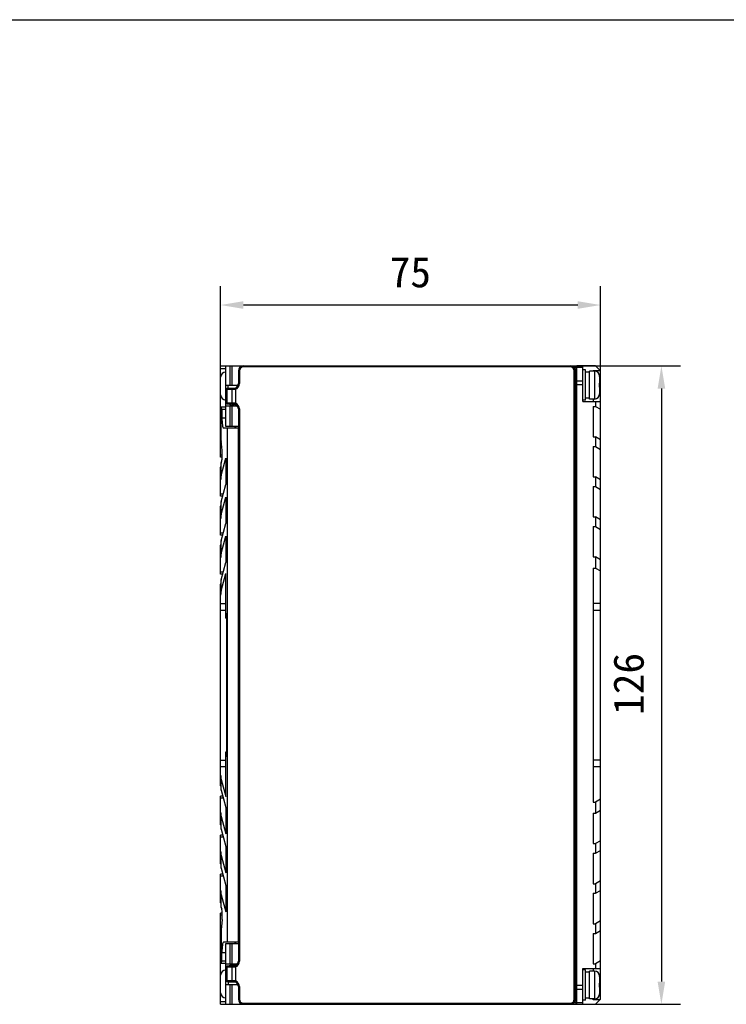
# Model space of a CAD drawing. Header units: millimetres. Extents: x 0 to 420, y 0 to 297.
# Tile 7 of 18: x 117 to 210, y 167 to 297. Entities that reach past the tile are written whole.
import ezdxf

# ---------------------------------------------------------------- set-up
doc = ezdxf.new("R2010")
doc.units = ezdxf.units.MM
doc.header["$LTSCALE"] = 23.1
doc.header["$PDMODE"] = 3
doc.header["$PDSIZE"] = 8
doc.layers.get('0').update_dxf_attribs({"linetype": 'CONTINUOUS'})
doc.layers.get('Defpoints').update_dxf_attribs({"linetype": 'CONTINUOUS'})
doc.layers.add('_000-X55_ASM_18_1', color=7, linetype='CONTINUOUS')
doc.styles.get("Standard").update_dxf_attribs({"font": 'simfang.ttf'})
doc.dimstyles.new('DIMSTYLE_2', dxfattribs={"dimtxt": 4, "dimasz": 3, "dimexe": 2.5, "dimexo": 0.5, "dimgap": 1, "dimtad": 1, "dimlfac": 1.5, "dimdsep": 46, "dimtxsty": 'STANDARD', "dimblk": '_FILLED', "dimblk1": '_FILLED', "dimblk2": '_FILLED', "dimcen": 0.09, "dimclrt": 256, "dimazin": 2, "dimtp": 0.3, "dimtm": 0.3, "dimtfac": 1, "dimtofl": 0, "dimtmove": 0, "dimatfit": 3, "dimldrblk": '_FILLED', "dimfxl": 1, "dimtolj": 1, "dimarcsym": 0})
doc.dimstyles.new('DIMSTYLE_5', dxfattribs={"dimtxt": 4, "dimasz": 3, "dimexe": 2.5, "dimexo": 0.5, "dimgap": 1, "dimtad": 1, "dimlfac": 1.5, "dimdsep": 46, "dimtxsty": 'STANDARD', "dimblk": '_FILLED', "dimblk1": '_FILLED', "dimblk2": '_FILLED', "dimcen": 0.09, "dimclrt": 256, "dimazin": 2, "dimtp": 0.5, "dimtm": 0.5, "dimtfac": 1, "dimtofl": 0, "dimtmove": 0, "dimatfit": 3, "dimldrblk": '_FILLED', "dimfxl": 1, "dimtolj": 1, "dimarcsym": 0})

# ---------------------------------------------------------------- blocks, each defined once
blk = doc.blocks.new('_FILLED')
at = {"color": 0, "linetype": 'ByBlock'}
blk.add_solid([(0, 0), (-1, 0.167), (-1, -0.167)], dxfattribs=at)
blk = doc.blocks.new('*D6')
at = {"layer": '_000-X55_ASM_18_1', "color": 0, "lineweight": -2}
for p, q in [((143.46, 246.56), (143.46, 261.96)), ((193.46, 246.24), (193.46, 261.96)), ((190.46, 259.46), (146.46, 259.46))]:
    blk.add_line(p, q, dxfattribs=at)
at = {"layer": 'Defpoints', "color": 0}
for p in [(143.46, 259.46), (143.46, 246.06), (193.46, 245.74)]:
    blk.add_point(p, dxfattribs=at)
at = {"layer": '_000-X55_ASM_18_1', "color": 0, "linetype": 'ByBlock', "lineweight": -2, "xscale": 3, "yscale": 3, "zscale": 3, "rotation": 180}
blk.add_blockref('_FILLED', (143.46, 259.46), dxfattribs=at)
at = {"layer": '_000-X55_ASM_18_1', "color": 0, "linetype": 'ByBlock', "lineweight": -2, "xscale": 3, "yscale": 3, "zscale": 3}
blk.add_blockref('_FILLED', (193.46, 259.46), dxfattribs=at)
at = {"layer": '_000-X55_ASM_18_1', "insert": (168.42, 265.79), "char_height": 4, "attachment_point": 2, "line_spacing_factor": 0.9}
blk.add_mtext('\\A1;75', dxfattribs=at)
blk = doc.blocks.new('*D7')
at = {"layer": '_000-X55_ASM_18_1', "color": 0, "lineweight": -2}
for p, q in [((189.96, 251.46), (203.96, 251.46)), ((201.46, 248.46), (201.46, 170.46)), ((189.96, 167.46), (203.96, 167.46))]:
    blk.add_line(p, q, dxfattribs=at)
at = {"layer": 'Defpoints', "color": 0}
for p in [(189.46, 251.46), (189.46, 167.46), (201.46, 167.46)]:
    blk.add_point(p, dxfattribs=at)
at = {"layer": '_000-X55_ASM_18_1', "color": 0, "linetype": 'ByBlock', "lineweight": -2, "xscale": 3, "yscale": 3, "zscale": 3}
for p, rotation in [((201.46, 251.46), 89.99999999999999), ((201.46, 167.46), 270)]:
    blk.add_blockref('_FILLED', p, dxfattribs=dict(at, rotation=rotation))
at = {"layer": '_000-X55_ASM_18_1', "insert": (195.13, 209.61), "char_height": 4, "attachment_point": 2, "rotation": 90, "line_spacing_factor": 0.9}
blk.add_mtext('\\A1;126', dxfattribs=at)

msp = doc.modelspace()

# ---------------------------------------------------------------- linework, layer by layer
at = {"layer": '_000-X55_ASM_18_1'}
for p, q in [((0, 297), (420, 297)), ((143.4605, 247.6263), (143.4605, 251.4596)), ((143.4605, 251.4596), (190.1938, 251.4596)), ((144.1271, 243.4596), (144.1271, 251.4596)), ((144.7129, 248.8596), (144.7129, 251.4596)), ((144.9414, 251.4596), (144.9414, 248.8596)), ((146.3556, 251.4596), (146.3556, 251.4512)), ((146.4605, 251.3263), (146.4605, 251.4596)), ((189.4605, 251.3263), (146.4605, 251.3263)), ((189.4605, 251.3263), (189.4605, 251.4596)), ((190.1938, 251.4596), (190.1938, 167.4596)), ((190.3271, 167.4596), (190.3271, 251.4596)), ((192.7938, 251.4596), (190.3271, 251.4596)), ((191.1271, 246.7597), (191.1271, 251.4596)), ((192.7938, 251.4596), (193.4605, 250.793)), ((143.4605, 251.1263), (144.1271, 251.1263)), ((145.7938, 250.793), (145.7938, 249.1263)), ((145.9271, 250.793), (145.7938, 250.793)), ((145.9271, 250.793), (145.9271, 249.1263)), ((189.9319, 251.2644), (190.1938, 251.2644)), ((189.9938, 168.1263), (189.9938, 250.793)), ((189.9938, 250.793), (190.1271, 250.793)), ((190.1271, 168.1263), (190.1271, 250.793)), ((190.1938, 250.9263), (190.3271, 250.9263)), ((190.1938, 250.731), (190.3271, 250.731)), ((190.3271, 251.2644), (191.1271, 251.2644)), ((191.4605, 250.9263), (191.1271, 250.9263)), ((191.4605, 246.9282), (191.4605, 250.9244)), ((191.9938, 247.093), (191.9938, 250.7596)), ((192.6605, 250.7596), (191.9938, 250.7596)), ((192.4605, 250.7596), (192.4605, 250.8597)), ((192.4605, 250.8597), (193.3937, 250.8597)), ((192.6605, 250.7596), (192.6605, 247.093)), ((193.3272, 250.093), (193.3265, 250.0929)), ((193.3271, 250.0621), (193.3271, 249.193)), ((193.4605, 168.1263), (193.4605, 250.793)), ((145.738, 248.8596), (144.1271, 248.8596)), ((144.4605, 248.5263), (144.4605, 248.8596)), ((145.9271, 249.1263), (145.7938, 249.1263)), ((190.1938, 249.4549), (190.1271, 249.4549)), ((190.1271, 248.9835), (190.1938, 248.9835)), ((190.1938, 249.234), (190.3271, 249.234)), ((190.1938, 248.7626), (190.3271, 248.7626)), ((191.1271, 249.4549), (190.3271, 249.4549)), ((190.3271, 248.9835), (191.1271, 248.9835)), ((193.3265, 249.193), (193.3271, 249.193)), ((143.4605, 241.5957), (143.4605, 247.5841)), ((144.1271, 248.3263), (144.2605, 248.4596)), ((145.0581, 248.3263), (144.1271, 248.3263)), ((145.1271, 248.4596), (144.2605, 248.4596)), ((144.3224, 248.3263), (144.4167, 248.4596)), ((144.3224, 246.593), (144.3224, 248.3263)), ((144.4605, 248.5263), (145.4176, 248.5263)), ((144.9319, 248.3263), (145.0262, 248.4596)), ((144.9319, 248.3263), (144.9319, 246.593)), ((145.0581, 248.3263), (145.1271, 248.4596)), ((145.4033, 248.3755), (145.3573, 248.5006)), ((145.4033, 248.3755), (145.4033, 246.5438)), ((193.3271, 248.6596), (193.3265, 248.6596)), ((193.3265, 247.7598), (193.3272, 247.7596)), ((193.3271, 248.6596), (193.3271, 247.7905)), ((144.1271, 246.593), (144.2605, 246.4596)), ((144.1271, 246.593), (145.0581, 246.593)), ((144.1271, 246.193), (145.6603, 246.193)), ((144.2605, 246.4596), (145.1271, 246.4596)), ((144.3224, 246.593), (144.4167, 246.4596)), ((144.7129, 243.4596), (144.7129, 246.193)), ((144.9319, 246.593), (145.0262, 246.4596)), ((144.9414, 246.193), (144.9414, 243.4596)), ((145.0581, 246.593), (145.1271, 246.4596)), ((145.4033, 246.5438), (145.3573, 246.4187)), ((145.4605, 246.3701), (145.4605, 246.193)), ((191.4605, 246.9263), (191.1271, 246.9263)), ((191.1271, 246.7597), (193.4605, 246.7597)), ((191.9938, 247.2096), (191.4605, 247.2096)), ((192.6605, 247.093), (191.9938, 247.093)), ((192.4605, 247.093), (192.4605, 246.7597)), ((192.7938, 246.7597), (192.7938, 246.1228)), ((143.4605, 246.0596), (144.1271, 246.0596)), ((143.5351, 241.4871), (143.5351, 246.0596)), ((143.6265, 245.7263), (143.5762, 246.0596)), ((143.6265, 245.7263), (143.6265, 244.6263)), ((144.1271, 245.7263), (143.6265, 245.7263)), ((145.7938, 245.793), (145.7938, 173.1263)), ((145.9271, 245.793), (145.7938, 245.793)), ((145.9271, 245.793), (145.9271, 173.1263)), ((192.4605, 246.1228), (192.4605, 242.1228)), ((192.4605, 246.1228), (192.7938, 246.1228)), ((192.7938, 246.1228), (193.4605, 245.7379)), ((143.6265, 244.6263), (144.1271, 244.6263)), ((143.8278, 243.293), (145.7938, 243.293)), ((145.7938, 243.4596), (144.1271, 243.4596)), ((144.3217, 243.293), (144.3217, 175.6263)), ((145.3271, 243.4596), (145.3271, 243.293)), ((145.4605, 243.293), (145.4605, 243.4596)), ((145.7649, 243.293), (145.7649, 175.6263)), ((143.4605, 239.4596), (143.4605, 241.543)), ((143.4605, 241.543), (143.5227, 241.543)), ((143.653, 240.309), (143.5774, 241.177)), ((192.4605, 242.1228), (192.7938, 242.1228)), ((192.7938, 242.1228), (192.7938, 240.8561)), ((193.4605, 241.7379), (192.7938, 242.1228)), ((143.6727, 239.7276), (143.4605, 239.7276)), ((192.4605, 240.8561), (192.4605, 236.8561)), ((192.4605, 240.8561), (192.7938, 240.8561)), ((192.7938, 240.8561), (193.4605, 240.4712)), ((143.6637, 239.4596), (143.4605, 239.4596)), ((143.5351, 237.0368), (144.1271, 239.3011)), ((143.5351, 238.7035), (143.5978, 238.943)), ((143.5351, 237.0368), (143.5351, 238.7035)), ((144.1271, 239.3011), (144.1271, 235.8345)), ((143.4605, 234.3263), (143.4605, 238.129)), ((143.5351, 233.5701), (144.1271, 235.8345)), ((192.4605, 236.8561), (192.7938, 236.8561)), ((192.7938, 236.8561), (192.7938, 235.5895)), ((193.4605, 236.4712), (192.7938, 236.8561)), ((143.8029, 234.5943), (143.4605, 234.5943)), ((192.4605, 235.5895), (192.4605, 231.5895)), ((192.4605, 235.5895), (192.7938, 235.5895)), ((192.7938, 235.5895), (193.4605, 235.2046)), ((143.7328, 234.3263), (143.4605, 234.3263)), ((143.5351, 231.9035), (144.1271, 234.1678)), ((143.5351, 231.9035), (143.5351, 233.5701)), ((144.1271, 234.1678), (144.1271, 230.7011)), ((143.4605, 229.193), (143.4605, 232.9957)), ((143.5351, 228.4368), (144.1271, 230.7011)), ((192.4605, 231.5895), (192.7938, 231.5895)), ((192.7938, 231.5895), (192.7938, 230.3228)), ((193.4605, 231.2046), (192.7938, 231.5895)), ((143.8029, 229.4609), (143.4605, 229.4609)), ((192.4605, 230.3228), (192.4605, 226.3228)), ((192.4605, 230.3228), (192.7938, 230.3228)), ((192.7938, 230.3228), (193.4605, 229.9379)), ((143.7328, 229.193), (143.4605, 229.193)), ((143.5351, 226.7701), (144.1271, 229.0345)), ((143.5351, 226.7701), (143.5351, 228.4368)), ((144.1271, 229.0345), (144.1271, 225.5678)), ((143.4605, 224.0596), (143.4605, 227.8623)), ((143.5351, 223.3035), (144.1271, 225.5678)), ((192.4605, 226.3228), (192.7938, 226.3228)), ((192.7938, 226.3228), (192.7938, 224.8602)), ((193.4605, 225.9379), (192.7938, 226.3228)), ((143.8029, 224.3276), (143.4605, 224.3276)), ((143.5351, 221.8744), (144.1271, 224.1386)), ((144.1271, 218.2597), (144.1271, 224.1386)), ((192.4605, 224.8602), (192.4605, 194.059)), ((192.4605, 224.8602), (192.7938, 224.8602)), ((192.7938, 224.8602), (193.4605, 224.4753)), ((143.7328, 224.0596), (143.4605, 224.0596)), ((143.5351, 221.8744), (143.5351, 223.3035)), ((143.4605, 196.1903), (143.4605, 222.729)), ((143.4605, 220.184), (144.1271, 220.184)), ((143.4605, 219.3179), (144.1271, 219.3179)), ((144.1649, 218.9263), (144.1271, 218.9263)), ((193.4605, 220.1839), (192.4605, 220.1839)), ((192.4605, 219.3179), (193.4605, 219.3179)), ((144.1271, 218.2597), (144.2655, 218.2597)), ((144.2655, 200.6597), (144.2655, 218.2597)), ((143.4605, 199.6014), (144.1271, 199.6014)), ((144.1271, 194.7807), (144.1271, 200.6597)), ((144.1271, 200.6597), (144.2655, 200.6597)), ((144.1649, 199.993), (144.1271, 199.993)), ((193.4605, 199.6013), (192.4605, 199.6013)), ((143.4605, 198.7353), (144.1271, 198.7353)), ((192.4605, 198.7353), (193.4605, 198.7353)), ((143.5351, 195.6158), (143.5351, 197.0449)), ((143.5351, 197.0449), (144.1271, 194.7807)), ((143.5351, 195.6158), (144.1271, 193.3515)), ((143.4605, 191.057), (143.4605, 194.8596)), ((143.7328, 194.8596), (143.4605, 194.8596)), ((143.8029, 194.5917), (143.4605, 194.5917)), ((193.4605, 194.4439), (192.7938, 194.059)), ((144.1271, 193.3515), (144.1271, 189.8848)), ((192.4605, 194.059), (192.7938, 194.059)), ((192.7938, 194.059), (192.7938, 192.5964)), ((143.5351, 192.1492), (144.1271, 189.8848)), ((143.5351, 190.4825), (143.5351, 192.1492)), ((192.4605, 192.5964), (192.7938, 192.5964)), ((192.4605, 192.5964), (192.4605, 188.5965)), ((192.7938, 192.5964), (193.4605, 192.9813)), ((143.5351, 190.4825), (144.1271, 188.2181)), ((143.4605, 185.9236), (143.4605, 189.7263)), ((143.7328, 189.7263), (143.4605, 189.7263)), ((143.8029, 189.4584), (143.4605, 189.4584)), ((144.1271, 188.2181), (144.1271, 184.7515)), ((192.4605, 188.5965), (192.7938, 188.5965)), ((193.4605, 188.9814), (192.7938, 188.5965)), ((192.7938, 188.5965), (192.7938, 187.3298)), ((143.5351, 187.0158), (144.1271, 184.7515)), ((143.5351, 185.3492), (143.5351, 187.0158)), ((192.4605, 187.3298), (192.7938, 187.3298)), ((192.4605, 187.3298), (192.4605, 183.3298)), ((192.7938, 187.3298), (193.4605, 187.7147)), ((143.5351, 185.3492), (144.1271, 183.0848)), ((143.4605, 180.7903), (143.4605, 184.593)), ((143.7328, 184.593), (143.4605, 184.593)), ((143.8029, 184.325), (143.4605, 184.325)), ((144.1271, 183.0848), (144.1271, 179.6181)), ((192.4605, 183.3298), (192.7938, 183.3298)), ((193.4605, 183.7147), (192.7938, 183.3298)), ((192.7938, 183.3298), (192.7938, 182.0631)), ((143.5351, 181.8825), (144.1271, 179.6181)), ((143.5351, 180.2158), (143.5351, 181.8825)), ((192.4605, 182.0631), (192.7938, 182.0631)), ((192.4605, 182.0631), (192.4605, 178.0631)), ((192.7938, 182.0631), (193.4605, 182.448)), ((143.5351, 180.2158), (143.5978, 179.9763)), ((143.4605, 171.3352), (143.4605, 179.4596)), ((143.6637, 179.4596), (143.4605, 179.4596)), ((143.6727, 179.1917), (143.4605, 179.1917)), ((143.653, 178.6103), (143.5351, 177.2578)), ((192.4605, 178.0631), (192.7938, 178.0631)), ((193.4605, 178.448), (192.7938, 178.0631)), ((192.7938, 178.0631), (192.7938, 176.7965)), ((143.5227, 177.3763), (143.4605, 177.3763)), ((143.5351, 177.2578), (143.5351, 172.8596)), ((192.4605, 176.7965), (192.7938, 176.7965)), ((192.4605, 176.7965), (192.4605, 172.7965)), ((192.7938, 176.7965), (193.4605, 177.1814)), ((145.7938, 175.6263), (143.8278, 175.6263)), ((144.1271, 167.4596), (144.1271, 175.4596)), ((144.1271, 175.4596), (145.7938, 175.4596)), ((144.7129, 172.7263), (144.7129, 175.4596)), ((144.9414, 175.4596), (144.9414, 172.7263)), ((145.3271, 175.6263), (145.3271, 175.4596)), ((145.4605, 175.4596), (145.4605, 175.6263)), ((143.6265, 173.193), (143.6265, 174.293)), ((143.6265, 174.293), (144.1271, 174.293)), ((143.4605, 172.8596), (144.1271, 172.8596)), ((143.5762, 172.8596), (143.6265, 173.193)), ((143.6265, 173.193), (144.1271, 173.193)), ((145.6603, 172.7263), (144.1271, 172.7263)), ((144.1271, 172.3263), (144.2605, 172.4596)), ((145.0581, 172.3263), (144.1271, 172.3263)), ((145.1271, 172.4596), (144.2605, 172.4596)), ((144.3224, 172.3263), (144.4167, 172.4596)), ((144.3224, 170.593), (144.3224, 172.3263)), ((144.9319, 172.3263), (145.0262, 172.4596)), ((144.9319, 172.3263), (144.9319, 170.593)), ((145.0581, 172.3263), (145.1271, 172.4596)), ((145.4033, 172.3755), (145.3573, 172.5006)), ((145.4033, 172.3755), (145.4033, 170.5438)), ((145.4605, 172.5491), (145.4605, 172.7263)), ((145.9271, 173.1263), (145.7938, 173.1263)), ((192.4605, 172.7965), (192.7938, 172.7965)), ((193.4605, 173.1814), (192.7938, 172.7965)), ((192.7938, 172.7965), (192.7938, 172.1596)), ((143.4605, 167.4596), (143.4605, 171.293)), ((191.1271, 172.1596), (193.4605, 172.1596)), ((191.1271, 167.4596), (191.1271, 172.1596)), ((191.4605, 171.993), (191.1271, 171.993)), ((191.4605, 167.9948), (191.4605, 171.9911)), ((192.6605, 171.8263), (191.9938, 171.8263)), ((191.9938, 168.1596), (191.9938, 171.8263)), ((192.4605, 172.1596), (192.4605, 171.8263)), ((192.6605, 171.8263), (192.6605, 168.1596)), ((193.3272, 171.1597), (193.3265, 171.1595)), ((193.3271, 171.1288), (193.3271, 170.2596)), ((144.1271, 170.593), (144.2605, 170.4596)), ((144.1271, 170.593), (145.0581, 170.593)), ((144.1271, 170.0596), (145.738, 170.0596)), ((144.2605, 170.4596), (145.1271, 170.4596)), ((144.3224, 170.593), (144.4167, 170.4596)), ((144.4605, 170.393), (144.4605, 170.0596)), ((145.4176, 170.393), (144.4605, 170.393)), ((144.7129, 167.4596), (144.7129, 170.0596)), ((144.9319, 170.593), (145.0262, 170.4596)), ((144.9414, 170.0596), (144.9414, 167.4596)), ((145.0581, 170.593), (145.1271, 170.4596)), ((145.4033, 170.5438), (145.3573, 170.4187)), ((145.7938, 169.793), (145.7938, 168.1263)), ((145.9271, 169.793), (145.7938, 169.793)), ((145.9271, 169.793), (145.9271, 168.1263)), ((190.1938, 169.9358), (190.1271, 169.9358)), ((190.1938, 170.1567), (190.3271, 170.1567)), ((191.1271, 169.9358), (190.3271, 169.9358)), ((193.3265, 170.2596), (193.3271, 170.2596)), ((193.3271, 169.7263), (193.3265, 169.7263)), ((193.3271, 169.7263), (193.3271, 168.8572)), ((190.1271, 169.4644), (190.1938, 169.4644)), ((190.1938, 169.6853), (190.3271, 169.6853)), ((190.3271, 169.4644), (191.1271, 169.4644)), ((193.3265, 168.8264), (193.3272, 168.8263)), ((144.1271, 167.793), (143.4605, 167.793)), ((143.4605, 167.4596), (190.1938, 167.4596)), ((145.9271, 168.1263), (145.7938, 168.1263)), ((146.3556, 167.4681), (146.3556, 167.4596)), ((146.4605, 167.593), (189.4605, 167.593)), ((146.4605, 167.593), (146.4605, 167.4596)), ((189.4605, 167.593), (189.4605, 167.4596)), ((190.1938, 167.6549), (189.9319, 167.6549)), ((189.9938, 168.1263), (190.1271, 168.1263)), ((190.1938, 168.1882), (190.3271, 168.1882)), ((190.1938, 167.993), (190.3271, 167.993)), ((191.1271, 167.6549), (190.3271, 167.6549)), ((190.3271, 167.4596), (192.7938, 167.4596)), ((191.4605, 167.993), (191.1271, 167.993)), ((191.9938, 168.2763), (191.4605, 168.2763)), ((192.6605, 168.1596), (191.9938, 168.1596)), ((192.4605, 168.0596), (192.4605, 168.1596)), ((193.3937, 168.0596), (192.4605, 168.0596)), ((193.4605, 168.1263), (192.7938, 167.4596))]:
    msp.add_line(p, q, dxfattribs=at)
for centre, radius, start, end in [((146.4605, 250.793), 0.6667, 90, 180), ((146.4605, 250.793), 0.5333, 90, 180), ((189.4605, 250.793), 0.6667, 0, 90), ((189.4605, 250.793), 0.5333, 0, 90), ((144.1271, 249.9596), 0.6667, 90, 180), ((192.6605, 250.093), 0.6667, 0, 90), ((192.6251, 250.0621), 0.702, 359.999276, 2.511062), ((145.1271, 249.1263), 0.6667, 270, 360), ((145.1271, 249.1263), 0.8, 290.19266, 360), ((144.1271, 247.6263), 0.6667, 180, 270), ((145.1271, 248.193), 0.6667, 149.955197, 156.419792), ((145.1271, 248.193), 0.5, 138.174159, 147.719659), ((192.6605, 247.7596), 0.6667, 270, 360), ((192.6251, 247.7905), 0.702, 357.488938, 0.000724), ((145.1271, 246.8596), 0.6667, 216.920329, 300.044803), ((145.1271, 246.8596), 0.5, 233.261122, 297.722566), ((145.1271, 245.793), 0.6667, 0, 90), ((145.1271, 245.793), 0.8, 0, 69.80734), ((144.6909, 241.5897), 1.2304, 179.622749, 180.005102), ((145.1271, 172.0596), 0.6667, 59.955197, 143.126917), ((145.1271, 172.0596), 0.5, 62.277239, 126.738869), ((145.1271, 173.1263), 0.6667, 270, 360), ((145.1271, 173.1263), 0.8, 290.19266, 360), ((144.1271, 171.293), 0.6667, 90, 180), ((192.6605, 171.1596), 0.6667, 0, 90), ((192.6251, 171.1288), 0.702, 359.999276, 2.511062), ((145.1271, 170.7263), 0.6667, 203.611832, 210.044803), ((145.1271, 170.7263), 0.5, 212.280343, 221.82585), ((145.1271, 169.793), 0.6667, 0, 90), ((145.1271, 169.793), 0.8, 0, 69.80734), ((144.1271, 168.9596), 0.6667, 180, 270), ((192.6605, 168.8263), 0.6667, 270, 360), ((192.6251, 168.8572), 0.702, 357.488938, 0.000724), ((146.4605, 168.1263), 0.6667, 180, 270), ((146.4605, 168.1263), 0.5333, 180, 270), ((189.4605, 168.1263), 0.6667, 270, 360), ((189.4605, 168.1263), 0.5333, 270, 360)]:
    msp.add_arc(centre, radius, start, end, dxfattribs=at)
for centre, major_axis, ratio, start_param, end_param in [((191.4605, 248.9263), (4.7165, 0), 0.36397023, 1.45747582, 1.57079633), ((192.1931, 248.9263), (4.7165, 0), 0.36397023, 1.61307059, 1.72676775), ((143.8278, 244.6263), (0, 1.3333), 0.1509434, -4.71238898, -3.14159265), ((143.4467, 240.677), (0, 1), 0.1509434, -1.04719755, -0.62642351), ((143.5223, 239.809), (0, 1), 0.1509434, -2.61799388, -1.04719755), ((150.1271, 238.129), (6.6667, 0), 0.57735027, 2.9917802, 3.14159265), ((150.1271, 236.4623), (6.6667, 0), 0.57735027, 2.9917802, 3.14159265), ((150.1271, 232.9957), (6.6667, 0), 0.57735027, 2.9917802, 3.14159265), ((150.1271, 231.329), (6.6667, 0), 0.57735027, 2.9917802, 3.14159265), ((150.1271, 227.8623), (6.6667, 0), 0.57735027, 2.9917802, 3.14159265), ((150.1271, 226.1957), (6.6667, 0), 0.57735027, 2.9917802, 3.14159265), ((150.1271, 222.729), (6.6667, 0), 0.57735027, 2.9917802, 3.14159265), ((150.1271, 221.2999), (6.6667, 0), 0.57732129, 2.9917802, 3.14159265), ((144.1649, 218.2597), (0, 0.6667), 0.1509434, -1.57079633, 0), ((144.1649, 200.6597), (0, 0.6667), 0.1509434, -3.14159265, -1.57079633), ((150.1271, 197.6194), (6.6667, 0), 0.57732129, 3.14159265, 3.29140511), ((150.1271, 196.1903), (6.6667, 0), 0.57735027, 3.14159265, 3.29140511), ((150.1271, 192.7236), (6.6667, 0), 0.57735027, 3.14159265, 3.29140511), ((150.1271, 191.057), (6.6667, 0), 0.57735027, 3.14159265, 3.29140511), ((150.1271, 187.5903), (6.6667, 0), 0.57735027, 3.14159265, 3.29140511), ((150.1271, 185.9236), (6.6667, 0), 0.57735027, 3.14159265, 3.29140511), ((150.1271, 182.457), (6.6667, 0), 0.57735027, 3.14159265, 3.29140511), ((150.1271, 180.7903), (6.6667, 0), 0.57735027, 3.14159265, 3.29140511), ((143.5223, 179.1103), (0, 1), 0.1509434, -2.0943951, -0.52359878), ((143.8278, 174.293), (0, 1.3333), 0.1509434, 0, 1.57079633), ((191.4605, 169.993), (4.7165, 0), 0.36397023, 1.45747582, 1.57079633), ((192.1931, 169.993), (4.7165, 0), 0.36397023, 1.61307059, 1.72676775)]:
    msp.add_ellipse(centre, major_axis=major_axis, ratio=ratio, start_param=start_param, end_param=end_param, dxfattribs=at)
for points in [[(193.3271, 248.9263), (193.3271, 249.0152), (193.3273, 249.1041), (193.3265, 249.193)], [(193.3265, 248.6596), (193.3273, 248.7485), (193.3271, 248.8374), (193.3271, 248.9263)], [(193.3271, 169.993), (193.3271, 170.0819), (193.3273, 170.1708), (193.3265, 170.2596)], [(193.3265, 169.7263), (193.3273, 169.8152), (193.3271, 169.9041), (193.3271, 169.993)]]:
    msp.add_open_spline(points, degree=3, dxfattribs=at)
for points, knots in [([(145.4033, 248.3755), (145.3742, 248.3669), (145.2612, 248.3384), (145.1442, 248.3263), (145.0581, 248.3263)], [0, 0, 0, 0, 0.26027131, 1, 1, 1, 1]), ([(145.0581, 246.593), (145.0862, 246.593), (145.2026, 246.5891), (145.3185, 246.5687), (145.4033, 246.5438)], [0, 0, 0, 0, 0.24128065, 1, 1, 1, 1]), ([(143.4605, 241.5978), (143.4605, 241.6039), (143.4607, 241.6154), (143.4613, 241.6314), (143.4622, 241.645), (143.4635, 241.6562), (143.4652, 241.665), (143.4672, 241.6714), (143.4695, 241.6756), (143.472, 241.677), (143.473, 241.677)], [0, 0, 0, 0, 0.22282679, 0.41718714, 0.58274826, 0.71937373, 0.82724737, 0.90721262, 0.96188879, 1, 1, 1, 1]), ([(143.4611, 241.543), (143.461, 241.5472), (143.4607, 241.5627), (143.4605, 241.5782), (143.4605, 241.5896)], [0, 0, 0, 0, 0.26870872, 1, 1, 1, 1]), ([(143.473, 241.677), (143.4751, 241.677), (143.4783, 241.6742), (143.4816, 241.6697), (143.4863, 241.6616), (143.4924, 241.6477), (143.5, 241.6264), (143.5082, 241.5994), (143.5208, 241.5525), (143.5295, 241.5143), (143.5351, 241.4871)], [0, 0, 0, 0, 0.03023884, 0.05427695, 0.08516198, 0.16821381, 0.27989428, 0.41979477, 0.58714316, 1, 1, 1, 1]), ([(143.5651, 177.6019), (143.5612, 177.5752), (143.553, 177.5246), (143.5398, 177.4535), (143.5266, 177.3919), (143.514, 177.3403), (143.5022, 177.2994), (143.4928, 177.2724), (143.4857, 177.2566), (143.4813, 177.249), (143.4775, 177.2441), (143.4743, 177.2423), (143.473, 177.2423)], [0, 0, 0, 0, 0.2162153, 0.40991965, 0.57889443, 0.72116724, 0.83506305, 0.91930683, 0.95010635, 0.97341031, 0.98958323, 1, 1, 1, 1]), ([(143.473, 177.2423), (143.4704, 177.2423), (143.4669, 177.2479), (143.465, 177.2554), (143.4632, 177.2653), (143.462, 177.2776), (143.4611, 177.2926), (143.4606, 177.3103), (143.4605, 177.3229), (143.4605, 177.3297)], [0, 0, 0, 0, 0.0872673, 0.16736194, 0.2758142, 0.41334294, 0.58005308, 0.77575657, 1, 1, 1, 1]), ([(145.4033, 172.3755), (145.3742, 172.3669), (145.2612, 172.3384), (145.1442, 172.3263), (145.0581, 172.3263)], [0, 0, 0, 0, 0.26027131, 1, 1, 1, 1]), ([(145.0581, 170.593), (145.0862, 170.593), (145.2026, 170.5891), (145.3185, 170.5687), (145.4033, 170.5438)], [0, 0, 0, 0, 0.24128065, 1, 1, 1, 1])]:
    msp.add_open_spline(points, degree=3, knots=knots, dxfattribs=at)

# ---------------------------------------------------------------- dimensions: what is measured, and where the dimension line sits
for base, p1, p2, angle, dimstyle, picture, middle in [((143.4605, 259.4596), (193.4605, 245.7379), (143.4605, 246.0596), 180, 'DIMSTYLE_2', '*D6', (168.4175, 259.4596)), ((201.4605, 167.4596), (189.4605, 251.4596), (189.4605, 167.4596), 270, 'DIMSTYLE_5', '*D7', (201.4605, 209.6081))]:
    dim = msp.add_linear_dim(base=base, p1=p1, p2=p2, angle=angle, dimstyle=dimstyle, dxfattribs=at)
    dim.commit()
    dim.dimension.update_dxf_attribs({"geometry": picture, "text_midpoint": middle, "dimtype": 160})

doc.saveas('drawing.dxf')
